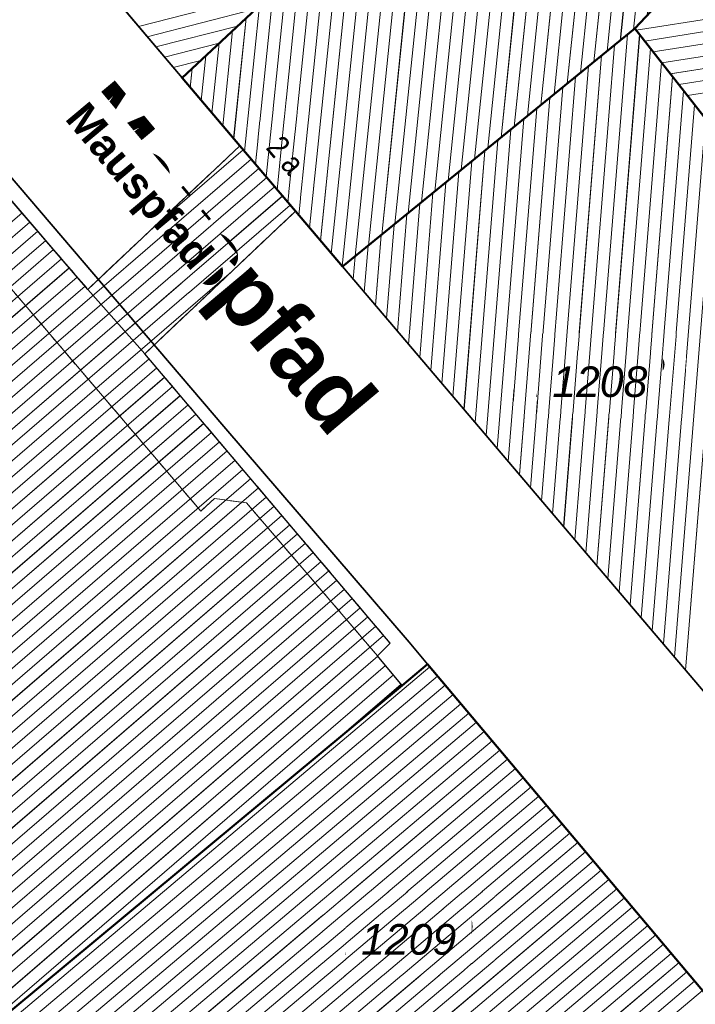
# Model space of a CAD drawing. Header units: millimetres. Extents: x 32365810 to 32368499, y 5620272 to 5622478.
# Tile 42 of 249: x 32366451 to 32366472, y 5620665 to 5620696. Entities that reach past the tile are written whole.
import ezdxf

# ---------------------------------------------------------------- set-up
doc = ezdxf.new("R2010")
doc.units = ezdxf.units.MM
for name, pattern in [('1600.1047', [0]), ('1600.2028', [0]), ('1600.2305', [0.75, 0.5, 0, 0, -0.25]), ('1600.2505', [0]), ('1600.2507', [0])]:
    doc.linetypes.add(name, pattern=pattern)
doc.layers.get('0').update_dxf_attribs({"color": 1, "linetype": 'CONTINUOUS'})
doc.layers.add('_K_Flurstücke_Grenzpunkte', color=251, linetype='CONTINUOUS', lineweight=50)
doc.layers.add('_K_Gebäude', color=251, linetype='CONTINUOUS')
doc.layers.add('_K_Lagebezeichnungen', color=251, linetype='CONTINUOUS')
for name, color, linetype, transparency in [('Flurstücke_Grenzpunkte', 11, 'CONTINUOUS', 0.75), ('Gebäude', 31, 'CONTINUOUS', 0.75), ('Lagebezeichnungen', 12, 'CONTINUOUS', 0.75)]:
    doc.layers.add(name, color=color, linetype=linetype, transparency=transparency)
doc.styles.add('Flurstücksnummer - K 10 700', font='ariali.ttf')
doc.styles.add('Hausnummern NRW', font='arial.ttf', dxfattribs={"width": 0.85})
doc.styles.add('Name - Bauwerken u. Einrichtungen - F 10', font='arialbd.ttf')

# ---------------------------------------------------------------- blocks, each defined once
blk = doc.blocks.new('O85')
at = {"layer": 'Gebäude', "color": 7, "linetype": '1600.2507', "lineweight": 18}
for p, q in [((32365953.176, 5622045.069), (32365937.146, 5622063.688)), ((32365945.823, 5622050.912), (32365956.684, 5622038.19)), ((32365954.944, 5622043.071), (32365953.176, 5622045.069)), ((32365962.56, 5622034.096), (32365954.944, 5622043.071)), ((32365956.684, 5622038.19), (32365957.103, 5622038.581)), ((32365957.103, 5622038.581), (32365958.1, 5622038.447)), ((32365958.1, 5622038.447), (32365962.163, 5622033.709)), ((32365962.163, 5622033.709), (32365962.56, 5622034.096))]:
    blk.add_line(p, q, dxfattribs=at)
blk = doc.blocks.new('O106')
at = {"layer": 'Gebäude', "color": 7, "linetype": '1600.2507', "lineweight": 18}
for p, q in [((32365957.89, 5622049.52), (32365953.176, 5622045.069)), ((32365959.617, 5622047.489), (32365957.89, 5622049.52)), ((32365954.944, 5622043.071), (32365959.617, 5622047.489)), ((32365954.944, 5622043.071), (32365953.176, 5622045.069))]:
    blk.add_line(p, q, dxfattribs=at)
blk = doc.blocks.new('O460')
at = {"layer": 'Gebäude', "color": 7, "linetype": '1600.2305', "lineweight": 18}
blk.add_line((32365953.176, 5622045.069), (32365957.89, 5622049.52), dxfattribs=at)
blk = doc.blocks.new('O464')
at = {"layer": 'Gebäude', "color": 7, "linetype": '1600.2305', "lineweight": 18}
blk.add_line((32365959.617, 5622047.489), (32365954.944, 5622043.071), dxfattribs=at)
blk = doc.blocks.new('O498')
at = {"layer": 'Gebäude', "color": 7, "linetype": '1600.2305', "lineweight": 18}
for p, q in [((32365954.944, 5622043.071), (32365962.56, 5622034.096)), ((32365962.56, 5622034.096), (32365962.163, 5622033.709))]:
    blk.add_line(p, q, dxfattribs=at)
blk = doc.blocks.new('O534')
at = {"layer": 'Gebäude', "color": 7, "linetype": '1600.2305', "lineweight": 18}
blk.add_line((32365937.146, 5622063.688), (32365953.176, 5622045.069), dxfattribs=at)
blk = doc.blocks.new('O1044')
at = {"layer": 'Flurstücke_Grenzpunkte', "color": 7, "linetype": '1600.2028', "lineweight": 35}
for p, q in [((32365957.4, 5622040.821), (32365949.068, 5622050.561)), ((32365963.145, 5622034.125), (32365957.4, 5622040.821)), ((32365963.72, 5622033.442), (32365963.145, 5622034.125)), ((32365962.93, 5622032.785), (32365963.72, 5622033.442)), ((32365949.981, 5622022.038), (32365962.93, 5622032.785))]:
    blk.add_line(p, q, dxfattribs=at)
blk = doc.blocks.new('O1109')
at = {"layer": 'Flurstücke_Grenzpunkte', "color": 7, "linetype": '1600.2028', "lineweight": 35}
for p, q in [((32365969.694, 5622064.633), (32365962.864, 5622059.265)), ((32365974.887, 5622060.957), (32365969.694, 5622064.633)), ((32365973.121, 5622059.335), (32365974.887, 5622060.957)), ((32365974.663, 5622057.953), (32365973.121, 5622059.335)), ((32365962.997, 5622059.088), (32365959.237, 5622055.652)), ((32365962.864, 5622059.265), (32365962.997, 5622059.088)), ((32365970.151, 5622053.157), (32365974.663, 5622057.953)), ((32365959.237, 5622055.652), (32365959.772, 5622055.06)), ((32365959.772, 5622055.06), (32365956.1, 5622051.623)), ((32365961.079, 5622045.773), (32365970.151, 5622053.157)), ((32365956.1, 5622051.623), (32365957.89, 5622049.52)), ((32365957.89, 5622049.52), (32365959.617, 5622047.489)), ((32365959.617, 5622047.489), (32365961.079, 5622045.773))]:
    blk.add_line(p, q, dxfattribs=at)
at = {"layer": 'Flurstücke_Grenzpunkte', "color": 7, "lineweight": 18, "insert": (32365965.883, 5622056.015), "char_height": 0.95, "attachment_point": 5, "line_spacing_factor": 0.69, "style": 'Flurstücksnummer - K 10 700', "bg_fill": 2}
blk.add_mtext('\\S1072/352;', dxfattribs=at)
blk = doc.blocks.new('O1215')
at = {"layer": 'Flurstücke_Grenzpunkte', "color": 7, "linetype": '1600.2028', "lineweight": 35}
for p, q in [((32365956.1, 5622051.623), (32365951.26, 5622057.352)), ((32365956.1, 5622051.623), (32365957.89, 5622049.52)), ((32365957.4, 5622040.821), (32365949.068, 5622050.561)), ((32365957.89, 5622049.52), (32365959.617, 5622047.489)), ((32365959.617, 5622047.489), (32365961.079, 5622045.773)), ((32365980.421, 5622023.041), (32365961.079, 5622045.773)), ((32365963.145, 5622034.125), (32365957.4, 5622040.821)), ((32365963.72, 5622033.442), (32365963.145, 5622034.125)), ((32365963.72, 5622033.442), (32365976.965, 5622017.74))]:
    blk.add_line(p, q, dxfattribs=at)
blk = doc.blocks.new('O1293')
at = {"layer": 'Flurstücke_Grenzpunkte', "color": 7, "linetype": '1600.2028', "lineweight": 35}
for p, q in [((32365956.1, 5622051.623), (32365951.26, 5622057.352)), ((32365959.772, 5622055.06), (32365956.1, 5622051.623))]:
    blk.add_line(p, q, dxfattribs=at)
blk = doc.blocks.new('O1300')
at = {"layer": 'Flurstücke_Grenzpunkte', "color": 7, "linetype": '1600.2028', "lineweight": 35}
for p, q in [((32365961.079, 5622045.773), (32365970.151, 5622053.157)), ((32365973.948, 5622048.323), (32365970.151, 5622053.157)), ((32365980.421, 5622023.041), (32365961.079, 5622045.773))]:
    blk.add_line(p, q, dxfattribs=at)
at = {"layer": 'Flurstücke_Grenzpunkte', "color": 7, "lineweight": 18, "insert": (32365969.064, 5622041.716), "char_height": 0.95, "attachment_point": 8, "line_spacing_factor": 0.69, "style": 'Flurstücksnummer - K 10 700', "bg_fill": 2}
blk.add_mtext('1208', dxfattribs=at)
blk = doc.blocks.new('O1404')
at = {"layer": 'Flurstücke_Grenzpunkte', "color": 7, "linetype": '1600.2028', "lineweight": 35}
for p, q in [((32365962.93, 5622032.785), (32365963.72, 5622033.442)), ((32365963.72, 5622033.442), (32365976.965, 5622017.74)), ((32365949.981, 5622022.038), (32365962.93, 5622032.785))]:
    blk.add_line(p, q, dxfattribs=at)
at = {"layer": 'Flurstücke_Grenzpunkte', "color": 7, "lineweight": 18, "insert": (32365963.132, 5622024.424), "char_height": 0.95, "attachment_point": 8, "line_spacing_factor": 0.69, "style": 'Flurstücksnummer - K 10 700', "bg_fill": 2}
blk.add_mtext('1209', dxfattribs=at)
blk = doc.blocks.new('O1485')
at = {"layer": 'Flurstücke_Grenzpunkte', "color": 7, "linetype": '1600.2028', "lineweight": 35}
for p, q in [((32365970.151, 5622053.157), (32365974.663, 5622057.953)), ((32365973.948, 5622048.323), (32365970.151, 5622053.157))]:
    blk.add_line(p, q, dxfattribs=at)
blk = doc.blocks.new('O2036')
at = {"layer": 'Gebäude', "color": 7, "linetype": '1600.2505', "lineweight": 18}
for p, q in [((32365974.663, 5622057.953), (32365970.151, 5622053.157)), ((32365970.151, 5622053.157), (32365973.948, 5622048.323))]:
    blk.add_line(p, q, dxfattribs=at)
blk = doc.blocks.new('O2337')
at = {"layer": 'Gebäude', "color": 7, "linetype": '1600.2505', "lineweight": 18}
for p, q in [((32365969.694, 5622064.633), (32365962.864, 5622059.265)), ((32365974.887, 5622060.957), (32365969.694, 5622064.633)), ((32365973.121, 5622059.335), (32365974.887, 5622060.957)), ((32365974.663, 5622057.953), (32365973.121, 5622059.335)), ((32365962.997, 5622059.088), (32365959.237, 5622055.652)), ((32365962.864, 5622059.265), (32365962.997, 5622059.088)), ((32365974.663, 5622057.953), (32365970.151, 5622053.157)), ((32365959.237, 5622055.652), (32365959.772, 5622055.06)), ((32365959.772, 5622055.06), (32365956.1, 5622051.623)), ((32365961.079, 5622045.773), (32365970.151, 5622053.157)), ((32365956.1, 5622051.623), (32365957.89, 5622049.52)), ((32365957.89, 5622049.52), (32365959.617, 5622047.489)), ((32365959.617, 5622047.489), (32365961.079, 5622045.773))]:
    blk.add_line(p, q, dxfattribs=at)
at = {"layer": 'Lagebezeichnungen', "color": 7, "lineweight": 18, "insert": (32365959.043, 5622049), "char_height": 0.7, "attachment_point": 8, "rotation": 310.4151, "line_spacing_factor": 0.69, "style": 'Hausnummern NRW', "bg_fill": 2}
blk.add_mtext('2 a', dxfattribs=at)
blk = doc.blocks.new('O2495')
at = {"layer": 'Gebäude', "color": 7, "linetype": '1600.2505', "lineweight": 18}
for p in [(32365951.26, 5622057.352), (32365959.772, 5622055.06)]:
    blk.add_line(p, (32365956.1, 5622051.623), dxfattribs=at)
blk = doc.blocks.new('O2821')
at = {"layer": 'Gebäude', "color": 7, "linetype": '1600.2505', "lineweight": 18}
for p, q in [((32365961.079, 5622045.773), (32365970.151, 5622053.157)), ((32365970.151, 5622053.157), (32365973.948, 5622048.323)), ((32365961.079, 5622045.773), (32365980.421, 5622023.041))]:
    blk.add_line(p, q, dxfattribs=at)
blk = doc.blocks.new('O2844')
at = {"layer": 'Gebäude', "color": 7, "linetype": '1600.2505', "lineweight": 18}
for p, q in [((32365953.176, 5622045.069), (32365937.146, 5622063.688)), ((32365957.89, 5622049.52), (32365953.176, 5622045.069)), ((32365957.89, 5622049.52), (32365959.617, 5622047.489)), ((32365954.944, 5622043.071), (32365959.617, 5622047.489)), ((32365962.56, 5622034.096), (32365954.944, 5622043.071)), ((32365962.163, 5622033.709), (32365962.56, 5622034.096)), ((32365962.93, 5622032.785), (32365962.163, 5622033.709)), ((32365949.981, 5622022.038), (32365962.93, 5622032.785))]:
    blk.add_line(p, q, dxfattribs=at)
blk = doc.blocks.new('O3213')
at = {"layer": 'Gebäude', "color": 7, "linetype": '1600.2505', "lineweight": 18}
for p, q in [((32365963.72, 5622033.442), (32365962.93, 5622032.785)), ((32365976.965, 5622017.74), (32365963.72, 5622033.442)), ((32365949.981, 5622022.038), (32365962.93, 5622032.785))]:
    blk.add_line(p, q, dxfattribs=at)
blk = doc.blocks.new('*X1038')
at = {"color": 253, "linetype": '1600.1047', "lineweight": 18, "true_color": 0xb2b2b2}
for p, q in [((32365970.455868, 5622052.76887), (32365984.188132, 5622054.925392)), ((32365970.190444, 5622053.106783), (32365978.998994, 5622054.490083)), ((32365970.721291, 5622052.430956), (32365984.936336, 5622054.663294)), ((32365970.986715, 5622052.093042), (32365985.68454, 5622054.401197)), ((32365971.252139, 5622051.755129), (32365986.432744, 5622054.139099)), ((32365971.517562, 5622051.417215), (32365987.180948, 5622053.877002)), ((32365971.782986, 5622051.079302), (32365988.426874, 5622053.693067))]:
    blk.add_line(p, q, dxfattribs=at)
blk = doc.blocks.new('*X1139')
at = {"color": 253, "linetype": '1600.1047', "lineweight": 18, "true_color": 0xb2b2b2}
for p, q in [((32365968.466251, 5622051.785728), (32365969.77796, 5622064.573566)), ((32365968.054944, 5622051.450951), (32365969.381931, 5622064.387731)), ((32365968.877559, 5622052.120504), (32365970.129409, 5622064.324784)), ((32365967.643637, 5622051.116174), (32365968.971908, 5622064.065476)), ((32365969.288866, 5622052.455281), (32365970.480858, 5622064.076002)), ((32365967.23233, 5622050.781398), (32365968.561885, 5622063.743221)), ((32365969.700173, 5622052.790057), (32365970.832307, 5622063.82722)), ((32365970.11148, 5622053.124834), (32365971.183756, 5622063.578438)), ((32365966.821022, 5622050.446621), (32365968.151862, 5622063.420965)), ((32365970.533446, 5622053.563518), (32365971.535205, 5622063.329655)), ((32365966.409715, 5622050.111845), (32365967.741839, 5622063.09871)), ((32365970.956544, 5622054.013248), (32365971.886653, 5622063.080873)), ((32365965.998408, 5622049.777068), (32365967.331816, 5622062.776455)), ((32365971.379643, 5622054.462978), (32365972.238102, 5622062.832091)), ((32365965.587101, 5622049.442292), (32365966.921793, 5622062.4542)), ((32365971.802742, 5622054.912708), (32365972.589551, 5622062.583309)), ((32365972.22584, 5622055.362437), (32365972.941, 5622062.334526)), ((32365965.175793, 5622049.107515), (32365966.511771, 5622062.131945)), ((32365972.648939, 5622055.812167), (32365973.292449, 5622062.085744)), ((32365964.764486, 5622048.772739), (32365966.101748, 5622061.80969)), ((32365973.414953, 5622059.604984), (32365973.643898, 5622061.836962)), ((32365964.353179, 5622048.437962), (32365965.691725, 5622061.487434)), ((32365973.831129, 5622059.987225), (32365973.995347, 5622061.58818)), ((32365963.941872, 5622048.103186), (32365965.281702, 5622061.165179)), ((32365974.247305, 5622060.369466), (32365974.346796, 5622061.339398)), ((32365963.530565, 5622047.768409), (32365964.871679, 5622060.842924)), ((32365974.663481, 5622060.751707), (32365974.698244, 5622061.090615)), ((32365963.119257, 5622047.433633), (32365964.461656, 5622060.520669)), ((32365962.70795, 5622047.098856), (32365964.051633, 5622060.198414)), ((32365962.296643, 5622046.76408), (32365963.641611, 5622059.876159)), ((32365961.885336, 5622046.429303), (32365963.231588, 5622059.553903)), ((32365973.072037, 5622056.261897), (32365973.364843, 5622059.116458)), ((32365961.474028, 5622046.094527), (32365962.787161, 5622058.896243)), ((32365973.495136, 5622056.711626), (32365973.710073, 5622058.80705)), ((32365961.065683, 5622045.78863), (32365962.371203, 5622058.516128)), ((32365973.918234, 5622057.161356), (32365974.055303, 5622058.497641)), ((32365960.729224, 5622046.183544), (32365961.955245, 5622058.136013)), ((32365974.341333, 5622057.611086), (32365974.400533, 5622058.188233)), ((32365960.392765, 5622046.578458), (32365961.539287, 5622057.755899)), ((32365960.056305, 5622046.973372), (32365961.12333, 5622057.375784)), ((32365959.719846, 5622047.368286), (32365960.707372, 5622056.99567)), ((32365959.383435, 5622047.763678), (32365960.291414, 5622056.615555)), ((32365959.75663, 5622055.077007), (32365959.875456, 5622056.23544)), ((32365959.418088, 5622055.451618), (32365959.459498, 5622055.855326)), ((32365959.047047, 5622048.159281), (32365959.753068, 5622055.04228)), ((32365958.710658, 5622048.554884), (32365959.336064, 5622054.651963)), ((32365958.374269, 5622048.950486), (32365958.91906, 5622054.261646)), ((32365958.03788, 5622049.346089), (32365958.502055, 5622053.871329)), ((32365957.701471, 5622049.741495), (32365958.085051, 5622053.481012)), ((32365957.365046, 5622050.136747), (32365957.668047, 5622053.090695)), ((32365957.028622, 5622050.531999), (32365957.251042, 5622052.700378)), ((32365956.692197, 5622050.927251), (32365956.834038, 5622052.310061)), ((32365956.355772, 5622051.322503), (32365956.417034, 5622051.919744))]:
    blk.add_line(p, q, dxfattribs=at)
blk = doc.blocks.new('*X1184')
at = {"color": 253, "linetype": '1600.1047', "lineweight": 18, "true_color": 0xb2b2b2}
for p, q in [((32365958.957815, 5622054.297921), (32365954.749884, 5622053.221103)), ((32365958.388658, 5622053.765189), (32365955.01877, 5622052.902827)), ((32365957.819501, 5622053.232456), (32365955.287657, 5622052.584552)), ((32365957.250343, 5622052.699724), (32365955.556544, 5622052.266277)), ((32365956.681186, 5622052.166991), (32365955.82543, 5622051.948002)), ((32365956.112029, 5622051.634259), (32365956.094317, 5622051.629726))]:
    blk.add_line(p, q, dxfattribs=at)
blk = doc.blocks.new('*X1280')
at = {"color": 253, "linetype": '1600.1047', "lineweight": 18, "true_color": 0xb2b2b2}
for p, q in [((32365968.62947, 5622036.899187), (32365969.924517, 5622052.972658)), ((32365968.973142, 5622036.495281), (32365970.300273, 5622052.966958)), ((32365968.285798, 5622037.303094), (32365969.521899, 5622052.644954)), ((32365967.942126, 5622037.707), (32365969.11928, 5622052.317249)), ((32365969.316815, 5622036.091374), (32365970.641488, 5622052.532554)), ((32365967.598453, 5622038.110906), (32365968.716662, 5622051.989545)), ((32365969.660487, 5622035.687468), (32365970.982703, 5622052.09815)), ((32365967.254781, 5622038.514813), (32365968.314043, 5622051.66184)), ((32365970.004159, 5622035.283561), (32365971.323918, 5622051.663745)), ((32365966.911109, 5622038.918719), (32365967.911425, 5622051.334136)), ((32365970.347831, 5622034.879655), (32365971.665133, 5622051.229341)), ((32365966.567436, 5622039.322626), (32365967.508806, 5622051.006431)), ((32365970.691504, 5622034.475749), (32365972.006348, 5622050.794937)), ((32365966.223764, 5622039.726532), (32365967.106188, 5622050.678727)), ((32365965.880092, 5622040.130439), (32365966.703569, 5622050.351022)), ((32365971.035176, 5622034.071842), (32365972.347564, 5622050.360532)), ((32365965.53642, 5622040.534345), (32365966.300951, 5622050.023318)), ((32365971.378848, 5622033.667936), (32365972.688779, 5622049.926128)), ((32365965.192747, 5622040.938251), (32365965.898332, 5622049.695613)), ((32365964.849075, 5622041.342158), (32365965.495714, 5622049.367909)), ((32365971.722521, 5622033.264029), (32365973.029994, 5622049.491723)), ((32365964.505403, 5622041.746064), (32365965.093095, 5622049.040204)), ((32365964.161731, 5622042.149971), (32365964.690477, 5622048.7125)), ((32365963.818058, 5622042.553877), (32365964.287858, 5622048.384795)), ((32365963.474386, 5622042.957784), (32365963.88524, 5622048.057091)), ((32365963.130714, 5622043.36169), (32365963.482621, 5622047.729386)), ((32365962.787041, 5622043.765596), (32365963.080003, 5622047.401682)), ((32365962.443369, 5622044.169503), (32365962.677384, 5622047.073978)), ((32365962.099697, 5622044.573409), (32365962.274766, 5622046.746273)), ((32365961.756025, 5622044.977316), (32365961.872147, 5622046.418569)), ((32365961.412352, 5622045.381222), (32365961.469529, 5622046.090864))]:
    blk.add_line(p, q, dxfattribs=at)
blk = doc.blocks.new('*X1286')
at = {"color": 253, "linetype": '1600.1047', "lineweight": 18, "true_color": 0xb2b2b2}
for p, q in [((32365955.227978, 5622047.006496), (32365957.9988, 5622049.392048)), ((32365905.591317, 5622003.776734), (32365958.241726, 5622049.106361)), ((32365905.792278, 5622003.454917), (32365958.484651, 5622048.820673)), ((32365905.993239, 5622003.133099), (32365958.727577, 5622048.534986)), ((32365906.194199, 5622002.811281), (32365958.970503, 5622048.249298)), ((32365906.39516, 5622002.489464), (32365959.213429, 5622047.963611)), ((32365906.596121, 5622002.167646), (32365959.456355, 5622047.677923)), ((32365903.979711, 5622006.842735), (32365951.134174, 5622047.4406)), ((32365903.983632, 5622006.351275), (32365951.378844, 5622047.156414)), ((32365904.184593, 5622006.029457), (32365951.623513, 5622046.872228)), ((32365904.385553, 5622005.70764), (32365951.868183, 5622046.588042)), ((32365904.586514, 5622005.385822), (32365952.112853, 5622046.303856)), ((32365904.787475, 5622005.064005), (32365952.357522, 5622046.01967)), ((32365904.988435, 5622004.742187), (32365952.602192, 5622045.735484)), ((32365906.797081, 5622001.845828), (32365957.632962, 5622045.613229)), ((32365905.189396, 5622004.420369), (32365952.846862, 5622045.451297)), ((32365905.390357, 5622004.098552), (32365953.091531, 5622045.167111)), ((32365906.998042, 5622001.524011), (32365955.075256, 5622042.916323)), ((32365907.199003, 5622001.202193), (32365955.317894, 5622042.630388)), ((32365907.399963, 5622000.880376), (32365955.560532, 5622042.344453)), ((32365907.600924, 5622000.558558), (32365955.803171, 5622042.058518)), ((32365907.801885, 5622000.23674), (32365956.045809, 5622041.772583)), ((32365908.002845, 5621999.914923), (32365956.288448, 5622041.486649)), ((32365908.203806, 5621999.593105), (32365956.531086, 5622041.200714)), ((32365908.404766, 5621999.271288), (32365956.773725, 5622040.914779)), ((32365908.605727, 5621998.94947), (32365957.016363, 5622040.628844)), ((32365908.806688, 5621998.627652), (32365957.259002, 5622040.342909)), ((32365909.007648, 5621998.305835), (32365957.50164, 5622040.056974)), ((32365909.208609, 5621997.984017), (32365957.744279, 5622039.771039)), ((32365909.40957, 5621997.6622), (32365957.986917, 5622039.485104)), ((32365909.61053, 5621997.340382), (32365958.229556, 5622039.199169)), ((32365909.811491, 5621997.018564), (32365958.472194, 5622038.913234)), ((32365910.012452, 5621996.696747), (32365958.714832, 5622038.6273)), ((32365910.213412, 5621996.374929), (32365958.957471, 5622038.341365)), ((32365910.414373, 5621996.053112), (32365959.200109, 5622038.05543)), ((32365910.615334, 5621995.731294), (32365959.442748, 5622037.769495)), ((32365910.816294, 5621995.409476), (32365959.685386, 5622037.48356)), ((32365911.017255, 5621995.087659), (32365959.928025, 5622037.197625)), ((32365911.218216, 5621994.765841), (32365960.170663, 5622036.91169)), ((32365911.419176, 5621994.444024), (32365960.413302, 5622036.625755)), ((32365911.620137, 5621994.122206), (32365960.65594, 5622036.33982)), ((32365911.821098, 5621993.800388), (32365960.898579, 5622036.053885)), ((32365911.822757, 5621992.812146), (32365961.383856, 5622035.482016)), ((32365911.891702, 5621993.366339), (32365961.141217, 5622035.767951)), ((32365911.753813, 5621992.257952), (32365961.626494, 5622035.196081)), ((32365911.840906, 5621991.8381), (32365961.869132, 5622034.910146)), ((32365912.117529, 5621991.581424), (32365962.111771, 5622034.624211)), ((32365912.394151, 5621991.324747), (32365962.354409, 5622034.338276)), ((32365912.670773, 5621991.068071), (32365962.177695, 5622033.691297)), ((32365912.947396, 5621990.811395), (32365962.417249, 5622033.402707)), ((32365913.224018, 5621990.554718), (32365962.656804, 5622033.114117)), ((32365960.688837, 5622030.92495), (32365962.896359, 5622032.825527))]:
    blk.add_line(p, q, dxfattribs=at)
blk = doc.blocks.new('*X1394')
at = {"color": 253, "linetype": '1600.1047', "lineweight": 18, "true_color": 0xb2b2b2}
for p, q in [((32365950.166439, 5622021.876286), (32365963.785492, 5622033.364358)), ((32365950.452403, 5622021.626908), (32365964.027281, 5622033.077717)), ((32365950.738368, 5622021.377531), (32365964.26907, 5622032.791076)), ((32365951.024332, 5622021.128153), (32365964.510858, 5622032.504434)), ((32365951.310297, 5622020.878775), (32365964.752647, 5622032.217793)), ((32365951.596261, 5622020.629397), (32365964.994436, 5622031.931151)), ((32365951.882226, 5622020.38002), (32365965.236224, 5622031.64451)), ((32365952.16819, 5622020.130642), (32365965.478013, 5622031.357869)), ((32365952.454155, 5622019.881264), (32365965.719801, 5622031.071227)), ((32365952.740119, 5622019.631887), (32365965.96159, 5622030.784586)), ((32365953.026084, 5622019.382509), (32365966.203379, 5622030.497945)), ((32365953.312048, 5622019.133131), (32365966.445167, 5622030.211303)), ((32365953.598012, 5622018.883753), (32365966.686956, 5622029.924662)), ((32365953.883977, 5622018.634376), (32365966.928744, 5622029.638021)), ((32365954.169941, 5622018.384998), (32365967.170533, 5622029.351379)), ((32365954.455906, 5622018.13562), (32365967.412322, 5622029.064738)), ((32365954.74187, 5622017.886242), (32365967.65411, 5622028.778097)), ((32365955.027835, 5622017.636865), (32365967.895899, 5622028.491455)), ((32365955.313799, 5622017.387487), (32365968.137687, 5622028.204814)), ((32365955.599764, 5622017.138109), (32365968.379476, 5622027.918172)), ((32365955.885728, 5622016.888731), (32365968.621265, 5622027.631531)), ((32365956.171692, 5622016.639354), (32365968.863053, 5622027.34489)), ((32365956.457657, 5622016.389976), (32365969.104842, 5622027.058248)), ((32365956.743621, 5622016.140598), (32365969.346631, 5622026.771607)), ((32365957.029586, 5622015.89122), (32365969.588419, 5622026.484966)), ((32365957.31555, 5622015.641843), (32365969.830208, 5622026.198324)), ((32365957.601515, 5622015.392465), (32365970.071996, 5622025.911683)), ((32365957.887479, 5622015.143087), (32365970.313785, 5622025.625042)), ((32365958.173444, 5622014.893709), (32365970.555574, 5622025.3384)), ((32365958.459408, 5622014.644332), (32365970.797362, 5622025.051759)), ((32365958.745372, 5622014.394954), (32365971.039151, 5622024.765118)), ((32365959.031337, 5622014.145576), (32365971.280939, 5622024.478476)), ((32365959.317301, 5622013.896198), (32365971.522728, 5622024.191835)), ((32365959.603266, 5622013.646821), (32365971.764517, 5622023.905193)), ((32365959.88923, 5622013.397443), (32365972.006305, 5622023.618552)), ((32365960.175195, 5622013.148065), (32365972.248094, 5622023.331911))]:
    blk.add_line(p, q, dxfattribs=at)

msp = doc.modelspace()

# ---------------------------------------------------------------- linework, layer by layer
at = {"layer": '_K_Flurstücke_Grenzpunkte', "linetype": '1600.2028', "lineweight": 35}
for p, q in [((32366455.925, 5620693.877), (32366451.085, 5620699.606)), ((32366455.925, 5620693.877), (32366451.085, 5620699.606)), ((32366459.597, 5620697.314), (32366455.925, 5620693.877)), ((32366460.904, 5620688.027), (32366469.976, 5620695.411)), ((32366473.773, 5620690.577), (32366469.976, 5620695.411)), ((32366455.925, 5620693.877), (32366457.715, 5620691.774)), ((32366457.225, 5620683.075), (32366448.893, 5620692.815)), ((32366457.225, 5620683.075), (32366448.893, 5620692.815)), ((32366457.715, 5620691.774), (32366459.442, 5620689.743)), ((32366459.442, 5620689.743), (32366460.904, 5620688.027)), ((32366480.246, 5620665.295), (32366460.904, 5620688.027)), ((32366480.246, 5620665.295), (32366460.904, 5620688.027)), ((32366462.97, 5620676.379), (32366457.225, 5620683.075)), ((32366462.97, 5620676.379), (32366457.225, 5620683.075)), ((32366463.545, 5620675.696), (32366462.97, 5620676.379)), ((32366463.545, 5620675.696), (32366462.97, 5620676.379)), ((32366462.755, 5620675.039), (32366463.545, 5620675.696)), ((32366463.545, 5620675.696), (32366476.79, 5620659.994)), ((32366449.806, 5620664.292), (32366462.755, 5620675.039))]:
    msp.add_line(p, q, dxfattribs=at)
at = {"layer": '_K_Flurstücke_Grenzpunkte', "linetype": '1600.2028'}
for points in [[(32366460.904, 5620688.027), (32366469.976, 5620695.411), (32366474.488, 5620700.207), (32366472.946, 5620701.589), (32366474.712, 5620703.211), (32366469.519, 5620706.887), (32366462.689, 5620701.519), (32366462.822, 5620701.342), (32366459.062, 5620697.906), (32366459.597, 5620697.314), (32366455.925, 5620693.877), (32366457.715, 5620691.774), (32366459.442, 5620689.743)], [(32366473.773, 5620690.577), (32366469.976, 5620695.411), (32366474.488, 5620700.207), (32366474.966, 5620699.779), (32366475.081, 5620699.26), (32366479.202, 5620696.49), (32366483.312, 5620697.425), (32366487.614, 5620695.918), (32366487.789, 5620696.186), (32366491.216, 5620694.417), (32366500.179, 5620687.887), (32366494.555, 5620680.646), (32366487.973, 5620684.855), (32366483.318, 5620688.951), (32366483.223, 5620688.785), (32366477.657, 5620693.679), (32366474.033, 5620690.246)], [(32366468.25, 5620648.345), (32366462.86, 5620652.73), (32366460.6, 5620654.879), (32366449.806, 5620664.292), (32366462.755, 5620675.039), (32366463.545, 5620675.696), (32366476.79, 5620659.994), (32366476.895, 5620656.868), (32366469.753, 5620647.121), (32366468.846, 5620647.859)]]:
    msp.add_lwpolyline(points, close=True, dxfattribs=at)
at = {"layer": '_K_Gebäude', "linetype": '1600.1047', "lineweight": 18}
for p, q in [((32366468.292, 5620694.039), (32366469.603, 5620706.827)), ((32366467.88, 5620693.705), (32366469.207, 5620706.641)), ((32366468.703, 5620694.374), (32366469.955, 5620706.578)), ((32366467.469, 5620693.37), (32366468.797, 5620706.319)), ((32366469.114, 5620694.709), (32366470.306, 5620706.33)), ((32366467.058, 5620693.035), (32366468.387, 5620705.997)), ((32366469.526, 5620695.044), (32366470.658, 5620706.081)), ((32366466.646, 5620692.7), (32366467.977, 5620705.675)), ((32366469.937, 5620695.378), (32366471.009, 5620705.832)), ((32366466.235, 5620692.366), (32366467.567, 5620705.352)), ((32366465.824, 5620692.031), (32366467.157, 5620705.03)), ((32366465.413, 5620691.696), (32366466.747, 5620704.708)), ((32366465.001, 5620691.361), (32366466.337, 5620704.386)), ((32366464.59, 5620691.026), (32366465.927, 5620704.063)), ((32366464.179, 5620690.692), (32366465.517, 5620703.741)), ((32366463.767, 5620690.357), (32366465.107, 5620703.419)), ((32366463.356, 5620690.022), (32366464.697, 5620703.097)), ((32366462.945, 5620689.687), (32366464.287, 5620702.774)), ((32366462.533, 5620689.353), (32366463.877, 5620702.452)), ((32366462.122, 5620689.018), (32366463.467, 5620702.13)), ((32366461.711, 5620688.683), (32366463.057, 5620701.808)), ((32366461.299, 5620688.348), (32366462.613, 5620701.15)), ((32366460.891, 5620688.042), (32366462.197, 5620700.77)), ((32366460.555, 5620688.437), (32366461.781, 5620700.39)), ((32366460.218, 5620688.832), (32366461.365, 5620700.01)), ((32366459.882, 5620689.227), (32366460.949, 5620699.629)), ((32366459.545, 5620689.622), (32366460.533, 5620699.249)), ((32366459.209, 5620690.017), (32366460.117, 5620698.869)), ((32366458.872, 5620690.413), (32366459.578, 5620697.296)), ((32366470.281, 5620695.023), (32366484.014, 5620697.179)), ((32366458.536, 5620690.809), (32366459.161, 5620696.906)), ((32366470.016, 5620695.36), (32366478.824, 5620696.744)), ((32366470.547, 5620694.685), (32366484.762, 5620696.917)), ((32366458.783, 5620696.552), (32366454.575, 5620695.475)), ((32366458.2, 5620691.204), (32366458.744, 5620696.515)), ((32366470.812, 5620694.347), (32366485.51, 5620696.655)), ((32366471.078, 5620694.009), (32366486.258, 5620696.393)), ((32366457.863, 5620691.6), (32366458.327, 5620696.125)), ((32366471.343, 5620693.671), (32366487.006, 5620696.131)), ((32366458.214, 5620696.019), (32366454.844, 5620695.156)), ((32366471.608, 5620693.333), (32366488.252, 5620695.947)), ((32366457.645, 5620695.486), (32366455.113, 5620694.838)), ((32366457.527, 5620691.995), (32366457.91, 5620695.735)), ((32366457.19, 5620692.39), (32366457.493, 5620695.344)), ((32366468.455, 5620679.153), (32366469.75, 5620695.226)), ((32366468.799, 5620678.749), (32366470.126, 5620695.221)), ((32366457.076, 5620694.953), (32366455.382, 5620694.52)), ((32366456.854, 5620692.786), (32366457.076, 5620694.954)), ((32366468.111, 5620679.557), (32366469.347, 5620694.899)), ((32366456.518, 5620693.181), (32366456.659, 5620694.564)), ((32366467.768, 5620679.961), (32366468.945, 5620694.571)), ((32366469.142, 5620678.345), (32366470.467, 5620694.786)), ((32366456.507, 5620694.421), (32366455.651, 5620694.202)), ((32366469.486, 5620677.941), (32366470.808, 5620694.352)), ((32366456.181, 5620693.576), (32366456.242, 5620694.173)), ((32366467.424, 5620680.365), (32366468.542, 5620694.243)), ((32366455.937, 5620693.888), (32366455.92, 5620693.883)), ((32366467.08, 5620680.768), (32366468.139, 5620693.915)), ((32366469.83, 5620677.537), (32366471.149, 5620693.917)), ((32366466.737, 5620681.172), (32366467.737, 5620693.588)), ((32366470.173, 5620677.133), (32366471.491, 5620693.483)), ((32366466.393, 5620681.576), (32366467.334, 5620693.26)), ((32366470.517, 5620676.729), (32366471.832, 5620693.049)), ((32366466.049, 5620681.98), (32366466.932, 5620692.932)), ((32366465.706, 5620682.384), (32366466.529, 5620692.605)), ((32366470.861, 5620676.326), (32366472.173, 5620692.614)), ((32366465.362, 5620682.788), (32366466.126, 5620692.277)), ((32366471.204, 5620675.922), (32366472.514, 5620692.18)), ((32366465.018, 5620683.192), (32366465.724, 5620691.949)), ((32366455.053, 5620689.26), (32366457.824, 5620691.646)), ((32366464.675, 5620683.596), (32366465.321, 5620691.622)), ((32366471.548, 5620675.518), (32366472.855, 5620691.745)), ((32366405.417, 5620646.03), (32366458.067, 5620691.36)), ((32366464.331, 5620684), (32366464.919, 5620691.294)), ((32366405.618, 5620645.709), (32366458.31, 5620691.074)), ((32366463.987, 5620684.404), (32366464.516, 5620690.966)), ((32366405.819, 5620645.387), (32366458.553, 5620690.789)), ((32366463.643, 5620684.808), (32366464.113, 5620690.638)), ((32366406.02, 5620645.065), (32366458.796, 5620690.503)), ((32366463.3, 5620685.211), (32366463.711, 5620690.311)), ((32366406.221, 5620644.743), (32366459.039, 5620690.217)), ((32366462.956, 5620685.615), (32366463.308, 5620689.983)), ((32366403.805, 5620649.096), (32366450.96, 5620689.694)), ((32366406.422, 5620644.421), (32366459.282, 5620689.932)), ((32366403.809, 5620648.605), (32366451.204, 5620689.41)), ((32366462.612, 5620686.019), (32366462.905, 5620689.655)), ((32366404.01, 5620648.283), (32366451.449, 5620689.126)), ((32366462.269, 5620686.423), (32366462.503, 5620689.328)), ((32366404.211, 5620647.961), (32366451.694, 5620688.842)), ((32366461.925, 5620686.827), (32366462.1, 5620689)), ((32366404.412, 5620647.639), (32366451.938, 5620688.558)), ((32366461.581, 5620687.231), (32366461.698, 5620688.672)), ((32366404.613, 5620647.318), (32366452.183, 5620688.273)), ((32366461.238, 5620687.635), (32366461.295, 5620688.345)), ((32366404.814, 5620646.996), (32366452.428, 5620687.989)), ((32366406.623, 5620644.099), (32366457.458, 5620687.867)), ((32366405.015, 5620646.674), (32366452.672, 5620687.705)), ((32366405.216, 5620646.352), (32366452.917, 5620687.421)), ((32366406.823, 5620643.778), (32366454.901, 5620685.17)), ((32366407.024, 5620643.456), (32366455.143, 5620684.884)), ((32366407.225, 5620643.134), (32366455.386, 5620684.598)), ((32366407.426, 5620642.812), (32366455.629, 5620684.312)), ((32366407.627, 5620642.49), (32366455.871, 5620684.026)), ((32366407.828, 5620642.169), (32366456.114, 5620683.74)), ((32366408.029, 5620641.847), (32366456.357, 5620683.454)), ((32366408.23, 5620641.525), (32366456.599, 5620683.168)), ((32366408.431, 5620641.203), (32366456.842, 5620682.883)), ((32366408.632, 5620640.881), (32366457.084, 5620682.597)), ((32366408.833, 5620640.559), (32366457.327, 5620682.311)), ((32366409.034, 5620640.238), (32366457.57, 5620682.025)), ((32366409.235, 5620639.916), (32366457.812, 5620681.739)), ((32366409.436, 5620639.594), (32366458.055, 5620681.453)), ((32366409.637, 5620639.272), (32366458.298, 5620681.167)), ((32366409.838, 5620638.95), (32366458.54, 5620680.881)), ((32366410.039, 5620638.629), (32366458.783, 5620680.595)), ((32366410.24, 5620638.307), (32366459.026, 5620680.309)), ((32366410.441, 5620637.985), (32366459.268, 5620680.023)), ((32366410.642, 5620637.663), (32366459.511, 5620679.737)), ((32366410.843, 5620637.341), (32366459.753, 5620679.451)), ((32366411.044, 5620637.02), (32366459.996, 5620679.165)), ((32366411.245, 5620636.698), (32366460.239, 5620678.879)), ((32366411.446, 5620636.376), (32366460.481, 5620678.593)), ((32366411.647, 5620636.054), (32366460.724, 5620678.308)), ((32366411.717, 5620635.62), (32366460.967, 5620678.022)), ((32366411.648, 5620635.066), (32366461.209, 5620677.736)), ((32366411.579, 5620634.512), (32366461.452, 5620677.45)), ((32366411.666, 5620634.092), (32366461.695, 5620677.164)), ((32366411.943, 5620633.835), (32366461.937, 5620676.878)), ((32366412.22, 5620633.578), (32366462.18, 5620676.592)), ((32366412.496, 5620633.322), (32366462.003, 5620675.945)), ((32366412.773, 5620633.065), (32366462.243, 5620675.656)), ((32366413.049, 5620632.808), (32366462.482, 5620675.368)), ((32366449.992, 5620664.13), (32366463.611, 5620675.618)), ((32366450.278, 5620663.881), (32366463.853, 5620675.331)), ((32366450.564, 5620663.631), (32366464.094, 5620675.045)), ((32366460.514, 5620673.179), (32366462.722, 5620675.079)), ((32366450.85, 5620663.382), (32366464.336, 5620674.758)), ((32366451.136, 5620663.132), (32366464.578, 5620674.471)), ((32366451.422, 5620662.883), (32366464.82, 5620674.185)), ((32366451.708, 5620662.634), (32366465.062, 5620673.898)), ((32366451.994, 5620662.384), (32366465.303, 5620673.612)), ((32366452.28, 5620662.135), (32366465.545, 5620673.325)), ((32366452.566, 5620661.886), (32366465.787, 5620673.038)), ((32366452.852, 5620661.636), (32366466.029, 5620672.752)), ((32366453.137, 5620661.387), (32366466.271, 5620672.465)), ((32366453.423, 5620661.137), (32366466.512, 5620672.178)), ((32366453.709, 5620660.888), (32366466.754, 5620671.892)), ((32366453.995, 5620660.639), (32366466.996, 5620671.605)), ((32366454.281, 5620660.389), (32366467.238, 5620671.318)), ((32366454.567, 5620660.14), (32366467.48, 5620671.032)), ((32366454.853, 5620659.891), (32366467.721, 5620670.745)), ((32366455.139, 5620659.641), (32366467.963, 5620670.458)), ((32366455.425, 5620659.392), (32366468.205, 5620670.172)), ((32366455.711, 5620659.142), (32366468.447, 5620669.885)), ((32366455.997, 5620658.893), (32366468.688, 5620669.599)), ((32366456.283, 5620658.644), (32366468.93, 5620669.312)), ((32366456.569, 5620658.394), (32366469.172, 5620669.025)), ((32366456.855, 5620658.145), (32366469.414, 5620668.739)), ((32366457.141, 5620657.896), (32366469.656, 5620668.452)), ((32366457.427, 5620657.646), (32366469.897, 5620668.165)), ((32366457.713, 5620657.397), (32366470.139, 5620667.879)), ((32366457.999, 5620657.147), (32366470.381, 5620667.592)), ((32366458.285, 5620656.898), (32366470.623, 5620667.305)), ((32366458.571, 5620656.649), (32366470.865, 5620667.019)), ((32366458.857, 5620656.399), (32366471.106, 5620666.732)), ((32366459.143, 5620656.15), (32366471.348, 5620666.445)), ((32366459.429, 5620655.9), (32366471.59, 5620666.159)), ((32366459.715, 5620655.651), (32366471.832, 5620665.872)), ((32366460.001, 5620655.402), (32366472.074, 5620665.586))]:
    msp.add_line(p, q, dxfattribs=at)
at = {"layer": '_K_Gebäude', "linetype": '1600.2505', "lineweight": -2}
for points in [[(32366474.033, 5620690.246), (32366477.657, 5620693.679), (32366483.223, 5620688.785), (32366483.318, 5620688.951), (32366487.973, 5620684.855), (32366494.555, 5620680.646), (32366500.179, 5620687.887), (32366491.216, 5620694.417), (32366487.789, 5620696.186), (32366487.614, 5620695.918), (32366483.312, 5620697.425), (32366479.202, 5620696.49), (32366475.081, 5620699.26), (32366474.966, 5620699.779), (32366474.488, 5620700.207), (32366469.976, 5620695.411), (32366473.773, 5620690.577)], [(32366460.904, 5620688.027), (32366480.246, 5620665.295), (32366482.688, 5620665.301), (32366486.939, 5620670.575), (32366482.869, 5620673.54), (32366478.078, 5620677.936), (32366474.558, 5620681.567), (32366478.197, 5620684.845), (32366478.987, 5620685.692), (32366476.845, 5620687.661), (32366474.033, 5620690.246), (32366473.773, 5620690.577), (32366469.976, 5620695.411)]]:
    msp.add_lwpolyline(points, close=True, dxfattribs=at)
msp.add_lwpolyline([(32366451.085, 5620699.606), (32366455.925, 5620693.877), (32366459.597, 5620697.314)], dxfattribs=at)
at = {"layer": '_K_Gebäude', "linetype": '1600.2505', "lineweight": 18}
msp.add_lwpolyline([(32366468.846, 5620647.859), (32366469.753, 5620647.121), (32366476.895, 5620656.868), (32366476.79, 5620659.994), (32366463.545, 5620675.696), (32366462.755, 5620675.039), (32366449.806, 5620664.292), (32366460.6, 5620654.879), (32366462.86, 5620652.73), (32366468.25, 5620648.345)], close=True, dxfattribs=at)

# ---------------------------------------------------------------- block references
at = {"layer": 'Gebäude', "color": 7, "true_color": 0xffffff}
msp.add_blockref('O498', (499.825, -1357.746), dxfattribs=at)

# ---------------------------------------------------------------- next in the draw order: texts
at = {"layer": '_K_Lagebezeichnungen', "lineweight": 18, "insert": (32366458.868, 5620691.254), "char_height": 1, "attachment_point": 8, "rotation": 310.415, "line_spacing_factor": 0.69, "style": 'Hausnummern NRW', "bg_fill": 2}
msp.add_mtext('2 a', dxfattribs=at)

# ---------------------------------------------------------------- next in the draw order: linework, layer by layer
at = {"layer": '_K_Gebäude', "linetype": '1600.2507', "lineweight": 18}
for points in [[(32366461.988, 5620675.963), (32366462.385, 5620676.35), (32366454.769, 5620685.325), (32366453.001, 5620687.323), (32366436.971, 5620705.942), (32366436.657, 5620706.307), (32366435.6, 5620705.41), (32366432.544, 5620709.007), (32366431.957, 5620708.509)], [(32366459.442, 5620689.743), (32366454.769, 5620685.325), (32366453.001, 5620687.323), (32366457.715, 5620691.774)]]:
    msp.add_lwpolyline(points, dxfattribs=at)
at = {"layer": '_K_Gebäude', "linetype": '1600.2305', "lineweight": 18}
msp.add_lwpolyline([(32366457.925, 5620680.701), (32366456.928, 5620680.835), (32366456.509, 5620680.444), (32366445.648, 5620693.166), (32366445.319, 5620692.811), (32366433.836, 5620706.288), (32366431.957, 5620708.509), (32366432.544, 5620709.007), (32366435.6, 5620705.41), (32366436.657, 5620706.307), (32366436.971, 5620705.942), (32366453.001, 5620687.323), (32366457.715, 5620691.774), (32366459.442, 5620689.743), (32366454.769, 5620685.325), (32366462.385, 5620676.35), (32366461.988, 5620675.963)], close=True, dxfattribs=at)
at = {"layer": '_K_Gebäude', "linetype": '1600.2505', "lineweight": -2}
msp.add_lwpolyline([(32366460.904, 5620688.027), (32366469.976, 5620695.411), (32366474.488, 5620700.207), (32366472.946, 5620701.589), (32366474.712, 5620703.211), (32366469.519, 5620706.887), (32366462.689, 5620701.519), (32366462.822, 5620701.342), (32366459.062, 5620697.906), (32366459.597, 5620697.314), (32366455.925, 5620693.877), (32366457.715, 5620691.774), (32366459.442, 5620689.743)], close=True, dxfattribs=at)
msp.add_lwpolyline([(32366443.422, 5620612.064), (32366451.154, 5620622.262), (32366458.512, 5620632.134), (32366468.191, 5620645.038), (32366468.379, 5620647.287), (32366468.846, 5620647.859), (32366468.25, 5620648.345), (32366462.86, 5620652.73), (32366460.6, 5620654.879), (32366449.806, 5620664.292), (32366462.755, 5620675.039), (32366461.988, 5620675.963), (32366462.385, 5620676.35), (32366454.769, 5620685.325), (32366459.442, 5620689.743), (32366457.715, 5620691.774), (32366453.001, 5620687.323), (32366436.971, 5620705.942)], dxfattribs=at)

# ---------------------------------------------------------------- next in the draw order: texts
at = {"layer": '_K_Lagebezeichnungen', "style": 'Name - Bauwerken u. Einrichtungen - F 10'}
msp.add_text('Mauspfad', height=2, rotation=309.9135, dxfattribs=at).set_placement((32366452.185, 5620692.66))

# ---------------------------------------------------------------- next in the draw order: texts
at = {"layer": '_K_Flurstücke_Grenzpunkte', "lineweight": 18, "char_height": 1.3, "attachment_point": 8, "line_spacing_factor": 0.69, "style": 'Flurstücksnummer - K 10 700', "bg_fill": 2}
for s, insert in [('1208', (32366468.889, 5620683.97)), ('1209', (32366462.957, 5620666.678))]:
    msp.add_mtext(s, dxfattribs=dict(at, insert=insert))
at = {"layer": 'Lagebezeichnungen', "color": 7, "lineweight": 18, "insert": (32366452.045, 5620692.421), "char_height": 0.95, "attachment_point": 7, "rotation": 309.9136, "line_spacing_factor": 0.69, "style": 'Name - Bauwerken u. Einrichtungen - F 10', "bg_fill": 2}
msp.add_mtext('Mauspfad', dxfattribs=at)

# ---------------------------------------------------------------- next in the draw order: block references
at = {"layer": 'Gebäude', "color": 7, "true_color": 0xffffff}
for name in ['O85', 'O534', 'O106', 'O460', 'O464']:
    msp.add_blockref(name, (499.825, -1357.746), dxfattribs=at)

# ---------------------------------------------------------------- next in the draw order: block references
at = {"layer": 'Flurstücke_Grenzpunkte', "color": 7, "true_color": 0xffffff}
msp.add_blockref('O1044', (499.825, -1357.746), dxfattribs=at)

# ---------------------------------------------------------------- next in the draw order: block references
msp.add_blockref('O1109', (499.825, -1357.746), dxfattribs=at)

# ---------------------------------------------------------------- next in the draw order: block references
msp.add_blockref('O1215', (499.825, -1357.746), dxfattribs=at)

# ---------------------------------------------------------------- next in the draw order: block references
msp.add_blockref('O1293', (499.825, -1357.746), dxfattribs=at)

# ---------------------------------------------------------------- next in the draw order: block references
msp.add_blockref('O1300', (499.825, -1357.746), dxfattribs=at)

# ---------------------------------------------------------------- next in the draw order: block references
for name in ['O1485', 'O1404']:
    msp.add_blockref(name, (499.825, -1357.746), dxfattribs=at)

# ---------------------------------------------------------------- next in the draw order: block references
at = {"layer": 'Gebäude', "color": 7, "true_color": 0xffffff}
msp.add_blockref('O2036', (499.825, -1357.746), dxfattribs=at)

# ---------------------------------------------------------------- next in the draw order: block references
msp.add_blockref('O2337', (499.825, -1357.746), dxfattribs=at)

# ---------------------------------------------------------------- next in the draw order: block references
msp.add_blockref('O2495', (499.825, -1357.746), dxfattribs=at)

# ---------------------------------------------------------------- next in the draw order: block references
msp.add_blockref('O2821', (499.825, -1357.746), dxfattribs=at)

# ---------------------------------------------------------------- next in the draw order: block references
for name in ['O2844', '*X1038']:
    msp.add_blockref(name, (499.825, -1357.746), dxfattribs=at)

# ---------------------------------------------------------------- next in the draw order: block references
for name in ['*X1184', '*X1139', 'O3213']:
    msp.add_blockref(name, (499.825, -1357.746), dxfattribs=at)

# ---------------------------------------------------------------- next in the draw order: block references
for name in ['*X1286', '*X1280', '*X1394']:
    msp.add_blockref(name, (499.825, -1357.746), dxfattribs=at)

doc.saveas('drawing.dxf')
